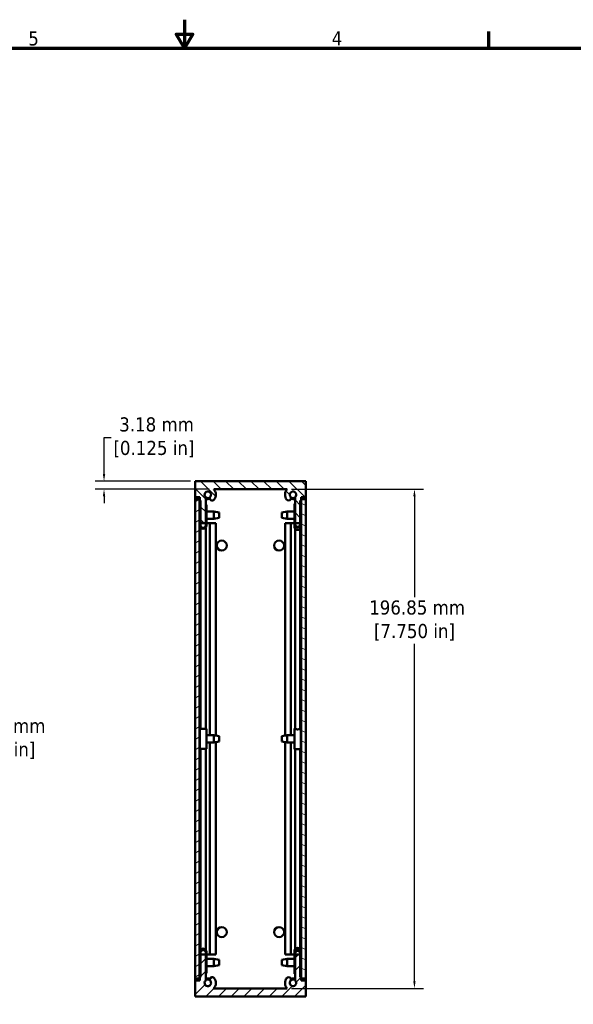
# Model space of a CAD drawing. Header units: millimetres. Extents: x 3 to 957, y 17 to 604.
# Tile 8 of 12: x 415 to 633, y 216 to 604. Entities that reach past the tile are written whole.
import ezdxf

# ---------------------------------------------------------------- set-up
doc = ezdxf.new("R2010")
doc.units = ezdxf.units.MM
doc.header["$LTSCALE"] = 1.111111
for name, color, linetype, lineweight in [('Border (ANSI)', 7, 'Continuous', 70), ('Dimension (ANSI)', 7, 'Continuous', 25), ('Hatch (ANSI)', 7, 'Continuous', 18), ('Visible (ANSI)', 7, 'Continuous', 50)]:
    doc.layers.add(name, color=color, linetype=linetype, lineweight=lineweight)
doc.styles.add('Note Text (ANSI)', font='tahoma.ttf')
doc.dimstyles.new('Default - mm (ANSI)', dxfattribs={"dimscale": 1.111111, "dimtxt": 5, "dimasz": 2.5, "dimexe": 3.175, "dimexo": 1.6002, "dimgap": 0.8, "dimtad": 0, "dimtih": 1, "dimtoh": 1, "dimrnd": 1e-08, "dimzin": 0, "dimdsep": 46, "dimtxsty": 'Note Text (ANSI)', "dimcen": 0.09, "dimdle": 10, "dimclrd": 256, "dimclre": 256, "dimclrt": 256, "dimadec": 1, "dimazin": 0, "dimtfac": 0.6096, "dimtofl": 0, "dimtmove": 0, "dimatfit": 3, "dimfxl": 1, "dimtolj": 1, "dimtzin": 0, "dimlwd": -1, "dimlwe": -1, "dimarcsym": 0})

# ---------------------------------------------------------------- blocks, each defined once
blk = doc.blocks.new('Borders Default Border')
at = {"layer": 'Border (ANSI)'}
blk.add_line((539.75, 533.4), (539.75, 539.42), dxfattribs=at)
at = {"layer": 'Border (ANSI)', "flags": 128}
for points in [[(431.8, 543.56), (431.8, 533.4), (428.87, 538.48), (434.73, 538.48), (431.8, 533.4)], [(12.7, 25.4), (12.7, 533.4), (850.9, 533.4), (850.9, 25.4), (12.7, 25.4)]]:
    blk.add_lwpolyline(points, dxfattribs=at)
at = {"layer": 'Border (ANSI)', "char_height": 5, "attachment_point": 7, "style": 'Note Text (ANSI)'}
for s, insert in [('5', (376.36, 534.31)), ('4', (484.03, 534.42))]:
    blk.add_mtext(s, dxfattribs=dict(at, insert=insert))
blk = doc.blocks.new('*D5')
at = {"layer": 'Defpoints', "color": 0, "transparency": 16777216}
for p in [(340.58, 421.98), (340.58, 218.78), (405.02, 218.78)]:
    blk.add_point(p, dxfattribs=at)
at = {"layer": 'Dimension (ANSI)', "transparency": 16777216}
for p, q in [((342.36, 421.98), (408.55, 421.98)), ((405.02, 419.21), (405.02, 329.6)), ((405.02, 221.56), (405.02, 311.17)), ((342.36, 218.78), (408.55, 218.78))]:
    blk.add_line(p, q, dxfattribs=at)
for points in [[(404.56, 419.21), (405.49, 419.21), (405.02, 421.98)], [(404.56, 221.56), (405.49, 221.56), (405.02, 218.78)]]:
    blk.add_solid(points, dxfattribs=at)
at = {"layer": 'Dimension (ANSI)', "transparency": 16777216, "insert": (405.02, 320.38), "char_height": 5.5556, "attachment_point": 5, "style": 'Note Text (ANSI)'}
blk.add_mtext('\\A1; 203.20 mm\\P[8.000 in]', dxfattribs=at)
blk = doc.blocks.new('*D11')
at = {"layer": 'Defpoints', "color": 0, "transparency": 16777216}
for p in [(520.25, 418.81), (520.25, 221.96), (570.43, 221.96)]:
    blk.add_point(p, dxfattribs=at)
at = {"layer": 'Dimension (ANSI)', "transparency": 16777216}
for p, q in [((522.02, 418.81), (573.96, 418.81)), ((570.43, 416.03), (570.43, 376.26)), ((570.43, 224.74), (570.43, 357.83)), ((522.02, 221.96), (573.96, 221.96))]:
    blk.add_line(p, q, dxfattribs=at)
for points in [[(569.97, 416.03), (570.89, 416.03), (570.43, 418.81)], [(569.97, 224.74), (570.89, 224.74), (570.43, 221.96)]]:
    blk.add_solid(points, dxfattribs=at)
at = {"layer": 'Dimension (ANSI)', "transparency": 16777216, "insert": (570.43, 367.04), "char_height": 5.5556, "attachment_point": 5, "style": 'Note Text (ANSI)'}
blk.add_mtext('\\A1; 196.85 mm\\P[7.750 in]', dxfattribs=at)
blk = doc.blocks.new('*D12')
at = {"layer": 'Defpoints', "color": 0, "transparency": 16777216}
for p in [(483.93, 421.98), (448.05, 418.81), (491.3, 418.81)]:
    blk.add_point(p, dxfattribs=at)
at = {"layer": 'Dimension (ANSI)', "transparency": 16777216}
for p, q in [((448.05, 424.76), (448.05, 439.23)), ((448.05, 439.23), (450.83, 439.23)), ((482.15, 421.98), (444.52, 421.98)), ((489.52, 418.81), (444.52, 418.81)), ((448.05, 416.03), (448.05, 413.25))]:
    blk.add_line(p, q, dxfattribs=at)
for points in [[(447.59, 424.76), (448.51, 424.76), (448.05, 421.98)], [(447.59, 416.03), (448.51, 416.03), (448.05, 418.81)]]:
    blk.add_solid(points, dxfattribs=at)
at = {"layer": 'Dimension (ANSI)', "transparency": 16777216, "insert": (467.72, 439.23), "char_height": 5.5556, "attachment_point": 5, "style": 'Note Text (ANSI)'}
blk.add_mtext('\\A1; 3.18 mm\\P[0.125 in]', dxfattribs=at)

msp = doc.modelspace()

# ---------------------------------------------------------------- hatches: boundary and pattern name
at = {"layer": 'Hatch (ANSI)'}
h = msp.add_hatch(dxfattribs=at)
h.set_pattern_fill('ANSI31', color=256, scale=28.222222, angle=-90, style=0)
h.set_pattern_definition([(315, (0, 0), (2.494516, 2.494516), [])])
edge = h.paths.add_edge_path()
edge.add_line((525.405, 414.365), (525.786, 414.365))
edge.add_line((525.786, 414.365), (525.786, 415.635))
edge.add_line((525.786, 415.635), (527.615, 415.635))
edge.add_line((527.615, 415.635), (527.615, 421.985))
edge.add_line((527.615, 421.985), (483.927, 421.985))
edge.add_line((483.927, 421.985), (483.927, 415.635))
edge.add_line((483.927, 415.635), (485.756, 415.635))
edge.add_line((485.756, 415.635), (485.756, 414.365))
edge.add_line((485.756, 414.365), (486.137, 414.365))
edge.add_line((486.137, 414.365), (486.137, 405.475))
edge.add_line((486.137, 405.475), (488.169, 405.475))
edge.add_line((488.169, 405.475), (488.169, 415.665))
edge.add_ellipse((488.969, 416.651), major_axis=(-0.8, -0.986), ratio=1, start_angle=91.58551, end_angle=360, ccw=False)
edge.add_ellipse((490.735, 415.301), major_axis=(-0.757, 0.578), ratio=1, start_angle=0, end_angle=179.92175)
edge.add_ellipse((488.969, 416.651), major_axis=(2.522, -1.929), ratio=1, start_angle=0, end_angle=80.24957)
edge.add_line((491.297, 418.81), (520.245, 418.81))
edge.add_ellipse((522.573, 416.65), major_axis=(-2.327, 2.16), ratio=1, start_angle=0, end_angle=80.27895)
edge.add_ellipse((520.807, 415.3), major_axis=(-0.757, -0.579), ratio=1, start_angle=0, end_angle=52.5849)
edge.add_ellipse((520.807, 415.3), major_axis=(0, -0.953), ratio=1, start_angle=0, end_angle=127.40593)
edge.add_ellipse((522.573, 416.651), major_axis=(-1.009, -0.771), ratio=1, start_angle=91.64419, end_angle=360, ccw=False)
edge.add_line((523.373, 415.665), (523.373, 405.475))
edge.add_line((523.373, 405.475), (525.405, 405.475))
edge.add_line((525.405, 405.475), (525.405, 414.365))
h = msp.add_hatch(dxfattribs=at)
h.set_pattern_fill('ANSI31', color=256, scale=28.222222, angle=-15, style=0)
h.set_pattern_definition([(30, (0, 0), (-1.763889, 3.055145), [])])
h.paths.add_polyline_path([(485.727, 414.885), (483.927, 414.885), (483.927, 225.885), (485.727, 225.885)])
h = msp.add_hatch(dxfattribs=at)
h.set_pattern_fill('ANSI31', color=256, scale=28.222222, angle=-75, style=0)
h.set_pattern_definition([(330, (0, 0), (1.763889, 3.055145), [])])
h.paths.add_polyline_path([(527.615, 414.885), (525.815, 414.885), (525.815, 225.885), (527.615, 225.885)])
h = msp.add_hatch(dxfattribs=at)
h.set_pattern_fill('ANSI31', color=256, scale=28.222222, style=0)
h.set_pattern_definition([(45, (0, 0), (-2.494516, 2.494516), [])])
edge = h.paths.add_edge_path()
edge.add_line((525.786, 226.405), (525.405, 226.405))
edge.add_line((525.405, 226.405), (525.405, 235.295))
edge.add_line((525.405, 235.295), (523.373, 235.295))
edge.add_line((523.373, 235.295), (523.373, 225.105))
edge.add_ellipse((522.573, 224.119), major_axis=(0.8, 0.986), ratio=1, start_angle=91.64419, end_angle=360, ccw=False)
edge.add_ellipse((520.807, 225.469), major_axis=(0.757, -0.579), ratio=1, start_angle=0, end_angle=127.40593)
edge.add_ellipse((520.807, 225.47), major_axis=(0, 0.952), ratio=1, start_angle=0, end_angle=52.5849)
edge.add_ellipse((522.573, 224.12), major_axis=(-2.522, 1.929), ratio=1, start_angle=0, end_angle=80.27895)
edge.add_line((520.245, 221.96), (491.297, 221.96))
edge.add_ellipse((488.969, 224.119), major_axis=(2.328, -2.159), ratio=1, start_angle=0, end_angle=80.24957)
edge.add_ellipse((490.735, 225.469), major_axis=(0.757, 0.579), ratio=1, start_angle=0, end_angle=179.92175)
edge.add_ellipse((488.969, 224.119), major_axis=(1.008, 0.773), ratio=1, start_angle=91.58551, end_angle=360, ccw=False)
edge.add_line((488.169, 225.105), (488.169, 235.295))
edge.add_line((488.169, 235.295), (486.137, 235.295))
edge.add_line((486.137, 235.295), (486.137, 226.405))
edge.add_line((486.137, 226.405), (485.756, 226.405))
edge.add_line((485.756, 226.405), (485.756, 225.135))
edge.add_line((485.756, 225.135), (483.927, 225.135))
edge.add_line((483.927, 225.135), (483.927, 218.785))
edge.add_line((483.927, 218.785), (527.615, 218.785))
edge.add_line((527.615, 218.785), (527.615, 225.135))
edge.add_line((527.615, 225.135), (525.786, 225.135))
edge.add_line((525.786, 225.135), (525.786, 226.405))

# ---------------------------------------------------------------- linework, layer by layer
at = {"layer": 'Visible (ANSI)'}
for p, q in [((527.615, 421.985), (483.927, 421.985)), ((483.927, 421.985), (483.927, 415.635)), ((527.615, 415.635), (527.615, 421.985)), ((483.927, 414.885), (483.927, 415.635)), ((483.927, 415.635), (485.756, 415.635)), ((485.756, 415.635), (485.756, 414.365)), ((488.169, 405.475), (488.169, 415.665)), ((491.297, 418.81), (520.245, 418.81)), ((523.373, 415.665), (523.373, 405.475)), ((525.786, 414.365), (525.786, 415.635)), ((525.786, 415.635), (527.615, 415.635)), ((527.615, 415.635), (527.615, 414.885)), ((485.727, 414.885), (483.927, 414.885)), ((483.927, 414.885), (483.927, 225.885)), ((485.727, 225.885), (485.727, 414.885)), ((485.756, 414.365), (486.137, 414.365)), ((485.881, 412.679), (485.881, 412.641)), ((486.137, 412.679), (485.881, 412.679)), ((485.881, 404.491), (485.881, 412.641)), ((485.881, 412.641), (486.137, 412.641)), ((486.137, 414.365), (486.137, 405.475)), ((488.393, 412.679), (488.169, 412.679)), ((488.169, 412.641), (488.393, 412.641)), ((488.393, 412.679), (488.393, 412.641)), ((488.393, 412.641), (488.393, 404.491)), ((523.117, 413.106), (523.373, 413.106)), ((523.117, 405.016), (523.117, 413.106)), ((525.405, 414.365), (525.786, 414.365)), ((525.405, 405.475), (525.405, 414.365)), ((525.405, 413.106), (525.629, 413.106)), ((525.629, 413.106), (525.629, 405.016)), ((527.615, 414.885), (525.815, 414.885)), ((525.815, 414.885), (525.815, 225.885)), ((527.615, 225.885), (527.615, 414.885)), ((485.727, 410.007), (485.881, 410.007)), ((488.393, 410.007), (491.344, 410.007)), ((491.344, 407.163), (491.344, 410.007)), ((493.452, 409.588), (491.344, 410.007)), ((493.452, 409.588), (493.452, 407.582)), ((518.09, 409.588), (520.198, 410.007)), ((518.09, 407.582), (518.09, 409.588)), ((520.198, 410.007), (520.198, 407.163)), ((523.117, 410.007), (520.198, 410.007)), ((525.815, 410.007), (525.629, 410.007)), ((485.727, 407.163), (485.881, 407.163)), ((485.756, 405.485), (485.727, 405.485)), ((485.881, 405.485), (485.756, 405.485)), ((485.756, 405.485), (485.756, 321.807)), ((486.137, 405.475), (488.169, 405.475)), ((486.137, 405.475), (486.137, 404.491)), ((488.137, 404.491), (488.137, 405.475)), ((488.393, 407.163), (491.344, 407.163)), ((489.782, 405.485), (488.393, 405.485)), ((489.782, 405.485), (491.491, 405.485)), ((489.782, 405.485), (489.782, 321.807)), ((493.452, 407.582), (491.344, 407.163)), ((491.491, 405.485), (492.144, 405.485)), ((492.144, 405.485), (492.144, 321.648)), ((518.09, 407.582), (520.198, 407.163)), ((519.398, 405.485), (520.051, 405.485)), ((519.398, 405.485), (519.398, 321.648)), ((520.051, 405.485), (520.807, 405.485)), ((523.117, 407.163), (520.198, 407.163)), ((520.807, 405.485), (521.76, 405.485)), ((523.117, 405.485), (521.76, 405.485)), ((521.76, 405.485), (521.76, 321.807)), ((523.117, 405.016), (523.117, 404.064)), ((523.373, 405.475), (525.405, 405.475)), ((523.373, 405.475), (523.373, 405.016)), ((525.373, 405.016), (525.373, 405.475)), ((525.815, 407.163), (525.629, 407.163)), ((525.786, 405.485), (525.629, 405.485)), ((525.629, 405.016), (525.629, 404.064)), ((525.815, 405.485), (525.786, 405.485)), ((525.786, 405.485), (525.786, 321.807)), ((486.137, 403.731), (486.137, 324.337)), ((488.169, 403.775), (488.169, 324.336)), ((523.373, 403.31), (523.373, 324.2)), ((525.405, 403.353), (525.405, 324.2)), ((485.881, 316.483), (485.881, 324.332)), ((488.393, 316.483), (488.393, 324.332)), ((523.117, 324.16), (523.117, 324.455)), ((523.117, 324.455), (523.373, 324.455)), ((523.117, 316.315), (523.117, 324.16)), ((523.373, 324.2), (523.373, 324.16)), ((525.373, 324.16), (525.373, 324.2)), ((525.405, 324.455), (525.629, 324.455)), ((525.629, 324.455), (525.629, 324.16)), ((525.629, 316.315), (525.629, 324.16)), ((485.727, 321.807), (485.881, 321.807)), ((485.727, 318.963), (485.881, 318.963)), ((485.756, 318.963), (485.756, 235.285)), ((488.393, 321.807), (491.344, 321.807)), ((488.393, 318.963), (491.344, 318.963)), ((489.782, 318.963), (489.782, 235.285)), ((491.344, 318.963), (491.344, 321.807)), ((493.452, 321.388), (491.344, 321.807)), ((493.452, 319.382), (491.344, 318.963)), ((492.144, 319.122), (492.144, 235.285)), ((493.452, 321.388), (493.452, 319.382)), ((518.09, 321.388), (520.198, 321.807)), ((518.09, 319.382), (518.09, 321.388)), ((518.09, 319.382), (520.198, 318.963)), ((519.398, 319.122), (519.398, 235.285)), ((520.198, 321.807), (520.198, 318.963)), ((523.117, 321.807), (520.198, 321.807)), ((523.117, 318.963), (520.198, 318.963)), ((521.76, 318.963), (521.76, 235.285)), ((525.815, 321.807), (525.629, 321.807)), ((525.815, 318.963), (525.629, 318.963)), ((525.786, 318.963), (525.786, 235.285)), ((485.881, 316.437), (485.881, 316.483)), ((486.137, 316.437), (485.881, 316.437)), ((486.137, 316.483), (486.137, 316.477)), ((486.137, 316.477), (486.137, 237.16)), ((488.137, 316.477), (488.137, 316.483)), ((488.169, 316.477), (488.169, 237.116)), ((488.393, 316.437), (488.169, 316.437)), ((488.393, 316.483), (488.393, 316.437)), ((523.373, 316.287), (523.373, 237.417)), ((525.405, 316.289), (525.405, 237.374)), ((485.727, 235.285), (485.756, 235.285)), ((485.727, 233.607), (485.881, 233.607)), ((485.756, 235.285), (485.881, 235.285)), ((485.881, 236.114), (485.881, 236.4)), ((485.881, 227.969), (485.881, 236.114)), ((486.137, 236.114), (486.137, 235.295)), ((488.169, 235.295), (486.137, 235.295)), ((486.137, 235.295), (486.137, 226.405)), ((488.137, 235.295), (488.137, 236.114)), ((488.169, 225.105), (488.169, 235.295)), ((488.393, 236.114), (488.393, 236.4)), ((488.393, 236.114), (488.393, 227.969)), ((488.393, 235.285), (489.782, 235.285)), ((488.393, 233.607), (491.344, 233.607)), ((491.491, 235.285), (489.782, 235.285)), ((491.344, 230.763), (491.344, 233.607)), ((493.452, 233.188), (491.344, 233.607)), ((492.144, 235.285), (491.491, 235.285)), ((493.452, 233.188), (493.452, 231.182)), ((518.09, 233.188), (520.198, 233.607)), ((518.09, 231.182), (518.09, 233.188)), ((520.051, 235.285), (519.398, 235.285)), ((520.807, 235.285), (520.051, 235.285)), ((520.198, 233.607), (520.198, 230.763)), ((523.117, 233.607), (520.198, 233.607)), ((521.76, 235.285), (520.807, 235.285)), ((521.76, 235.285), (523.117, 235.285)), ((523.117, 236.662), (523.117, 235.81)), ((523.117, 227.708), (523.117, 235.81)), ((523.373, 235.81), (523.373, 235.295)), ((525.405, 235.295), (523.373, 235.295)), ((523.373, 235.295), (523.373, 225.105)), ((525.373, 235.295), (525.373, 235.81)), ((525.405, 226.405), (525.405, 235.295)), ((525.629, 236.662), (525.629, 235.81)), ((525.629, 235.81), (525.629, 227.708)), ((525.629, 235.285), (525.786, 235.285)), ((525.815, 233.607), (525.629, 233.607)), ((525.786, 235.285), (525.815, 235.285)), ((485.727, 230.763), (485.881, 230.763)), ((488.393, 230.763), (491.344, 230.763)), ((493.452, 231.182), (491.344, 230.763)), ((518.09, 231.182), (520.198, 230.763)), ((523.117, 230.763), (520.198, 230.763)), ((525.815, 230.763), (525.629, 230.763)), ((483.927, 225.135), (483.927, 225.885)), ((483.927, 225.885), (485.727, 225.885)), ((486.137, 226.405), (485.756, 226.405)), ((485.756, 226.405), (485.756, 225.135)), ((486.137, 227.969), (485.881, 227.969)), ((488.393, 227.969), (488.169, 227.969)), ((523.373, 227.708), (523.117, 227.708)), ((525.629, 227.708), (525.405, 227.708)), ((525.786, 226.405), (525.405, 226.405)), ((525.786, 225.135), (525.786, 226.405)), ((525.815, 225.885), (527.615, 225.885)), ((527.615, 225.885), (527.615, 225.135)), ((485.756, 225.135), (483.927, 225.135)), ((483.927, 225.135), (483.927, 218.785)), ((520.245, 221.96), (491.297, 221.96)), ((527.615, 225.135), (525.786, 225.135)), ((527.615, 218.785), (527.615, 225.135)), ((483.927, 218.785), (527.615, 218.785))]:
    msp.add_line(p, q, dxfattribs=at)
for centre in [(494.471, 396.585), (517.071, 396.585), (494.471, 244.185), (517.071, 244.185)]:
    msp.add_circle(centre, 1.981, dxfattribs=at)
for centre, radius, start, end in [((488.969, 416.651), 1.27, 322.53539, 230.94988), ((488.969, 416.651), 1.359, 233.92394, 309.30957), ((490.735, 415.301), 0.952, 142.67232, 322.59407), ((488.969, 416.651), 3.175, 322.59407, 42.84364), ((522.573, 416.65), 3.175, 137.13615, 217.4151), ((520.807, 415.3), 0.953, 270, 37.40593), ((522.573, 416.651), 1.27, 309.05012, 217.40593), ((522.573, 416.651), 1.359, 230.69341, 306.07606), ((488.969, 416.651), 1.753, 242.83344, 298.35776), ((520.807, 415.3), 0.952, 217.4151, 270), ((522.573, 416.651), 1.753, 241.65032, 297.16656), ((488.969, 224.119), 1.753, 61.64224, 117.16656), ((488.969, 224.119), 1.359, 50.69043, 126.07606), ((490.735, 225.469), 0.952, 37.40593, 217.32768), ((488.969, 224.119), 3.175, 317.15636, 37.40593), ((522.573, 224.12), 3.175, 142.5849, 222.86385), ((520.807, 225.47), 0.952, 90, 142.5849), ((520.807, 225.469), 0.953, 322.59407, 90), ((522.573, 224.119), 1.359, 53.92394, 129.30659), ((522.573, 224.119), 1.753, 62.83344, 118.34968), ((488.969, 224.119), 1.27, 129.05012, 37.46461), ((522.573, 224.119), 1.27, 142.59407, 50.94988)]:
    msp.add_arc(centre, radius, start, end, dxfattribs=at)
for centre, major_axis, ratio, start_param, end_param in [((487.137, 404.491), (1.256, 0), 0.9999883, 3.1415927, 6.2831853), ((487.137, 404.529), (1, 0), 0.9999883, 3.1415927, 6.2831853), ((487.137, 404.491), (-1, 0), 0.9999883, 0, 3.1415927), ((524.373, 405.016), (1.256, 0), 0.9926281, 3.1415927, 6.2831853), ((524.373, 404.064), (-1.256, 0), 0.9926281, 0, 3.1415927), ((524.373, 405.016), (-1, 0), 0.9926281, 0, 3.1415927), ((487.137, 324.332), (1.256, 0), 0.0055331, 0, 3.1415926), ((524.373, 324.16), (1.256, 0), 0.036244, 3.1415927, 6.2831853), ((524.373, 324.16), (-1, 0), 0.036244, 0, 3.1415927), ((487.137, 316.483), (-1.256, 0), 0.0055331, 3.1415926, 6.2831852), ((487.137, 316.483), (1, 0), 0.0055331, 0, 3.1415927), ((524.373, 316.315), (-1.256, 0), 0.036244, 0, 3.1415927), ((487.137, 236.4), (1.256, 0), 0.9993342, 0, 3.1415927), ((487.137, 236.114), (-1.256, 0), 0.9993342, 3.1415927, 6.2831853), ((487.137, 236.114), (1, 0), 0.9993342, 0, 3.1415927), ((524.373, 236.662), (1.256, 0), 0.9940934, 0, 3.1415927), ((524.373, 235.81), (-1.256, 0), 0.9940934, 3.1415927, 6.2831853), ((524.373, 235.81), (1, 0), 0.9940934, 0, 3.1415927)]:
    msp.add_ellipse(centre, major_axis=major_axis, ratio=ratio, start_param=start_param, end_param=end_param, dxfattribs=at)

# ---------------------------------------------------------------- block references
at = {"xscale": 1.111111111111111, "yscale": 1.111111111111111, "zscale": 1.111111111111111}
msp.add_blockref('Borders Default Border', (0, 0), dxfattribs=at)

# ---------------------------------------------------------------- dimensions: what is measured, and where the dimension line sits
at = {"layer": 'Dimension (ANSI)'}
for base, p1, p2, angle, text, picture, middle in [((448.051380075, 418.80991668), (483.927185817, 421.98491668), (491.29703427, 418.80991668), 270, ' <> mm\\X[0.125 in]', '*D12', (467.720583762, 439.227037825)), ((405.025, 218.785), (340.58, 421.985), (340.58, 218.785), 90, ' <> mm\\X[8.000 in]', '*D5', (405.025, 320.385)), ((570.429, 221.96), (520.245, 418.81), (520.245, 221.96), 90, ' <> mm\\X[7.750 in]', '*D11', (570.429, 367.044))]:
    dim = msp.add_linear_dim(base=base, p1=p1, p2=p2, angle=angle, text=text, dimstyle='Default - mm (ANSI)', override={"dimdec": 2, "dimpost": '', "dimtp": 0, "dimtm": 0, "dimtdec": 2, "dimatfit": 1}, dxfattribs=at)
    dim.commit()
    dim.dimension.update_dxf_attribs({"geometry": picture, "text_midpoint": middle, "dimtype": 160})

doc.saveas('drawing.dxf')
